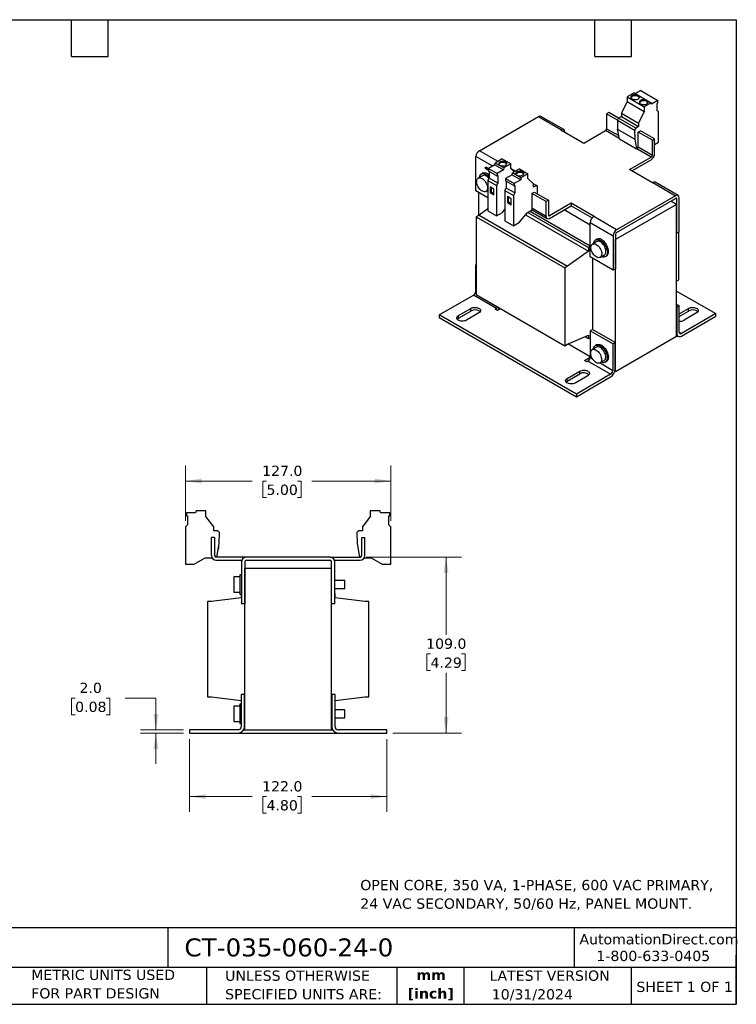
# Model space of a CAD drawing. Header units: millimetres. Extents: x 19 to 819, y 19 to 629.
# Tile 2 of 2: x 376 to 819, y 19 to 629. Entities that reach past the tile are written whole.
import ezdxf

# ---------------------------------------------------------------- set-up
doc = ezdxf.new("R2010")
doc.units = ezdxf.units.MM
doc.header["$LTSCALE"] = 3
doc.linetypes.add('SLD-Solid', pattern=[0])
doc.layers.add('TEXT', color=140, linetype='SLD-Solid', lineweight=25)
doc.styles.add('SLDTEXTSTYLE0', font='VERDANA.TTF')
doc.styles.add('SLDTEXTSTYLE1', font='VERDANAB.TTF')
doc.dimstyles.new('SLDDIMSTYLE0', dxfattribs={"dimtxt": 6.474023, "dimasz": 9.906, "dimexe": 0, "dimexo": 0.0625, "dimgap": 1.618506, "dimtad": 0, "dimtih": 1, "dimtoh": 1, "dimrnd": 1e-09, "dimzin": 4, "dimdsep": 46, "dimtxsty": 'SLDTEXTSTYLE0', "dimsah": 1, "dimcen": 0.09, "dimadec": 0, "dimazin": 1, "dimtfac": 1, "dimtofl": 0, "dimtmove": 0, "dimatfit": 3, "dimfxl": 0, "dimfrac": 2, "dimtolj": 1, "dimtzin": 12, "dimarcsym": 0})
doc.dimstyles.new('SLDDIMSTYLE2', dxfattribs={"dimtxt": 6.474023, "dimasz": 9.906, "dimexe": 0, "dimexo": 0.0625, "dimgap": 1.618506, "dimtad": 0, "dimtih": 1, "dimtoh": 1, "dimrnd": 1e-09, "dimzin": 4, "dimdsep": 46, "dimtxsty": 'SLDTEXTSTYLE0', "dimsah": 1, "dimcen": 0.09, "dimadec": 0, "dimazin": 1, "dimtfac": 1, "dimtmove": 0, "dimatfit": 0, "dimfxl": 0, "dimfrac": 2, "dimtolj": 1, "dimtzin": 12, "dimarcsym": 0})

# ---------------------------------------------------------------- blocks, each defined once
blk = doc.blocks.new('_D_2')
at = {"color": 7, "linetype": 'SLD-Solid', "lineweight": 0}
for p, q in [((480.81, 183.13), (480.81, 138.15)), ((602.81, 183.13), (602.81, 138.15)), ((480.81, 147.68), (519.64, 147.68)), ((528.41, 147.68), (526.24, 147.68)), ((526.24, 147.68), (526.24, 137.39)), ((547.65, 147.68), (549.82, 147.68)), ((549.82, 147.68), (549.82, 137.39)), ((602.81, 147.68), (556.42, 147.68)), ((526.24, 137.39), (528.41, 137.39)), ((549.82, 137.39), (547.65, 137.39))]:
    blk.add_line(p, q, dxfattribs=at)
at = {"color": 7, "linetype": 'SLD-Solid', "lineweight": 18}
for points in [[(480.81, 147.68), (490.72, 146.15), (490.72, 149.2)], [(602.81, 147.68), (592.91, 149.2), (592.91, 146.15)]]:
    blk.add_solid(points, dxfattribs=at)
at = {"color": 7, "linetype": 'SLD-Solid', "lineweight": 18, "char_height": 6.35, "attachment_point": 1, "style": 'SLDTEXTSTYLE0'}
for s, insert in [('122.0', (525.72, 157.19)), ('4.80', (528.41, 145.45))]:
    blk.add_mtext(s, dxfattribs=dict(at, insert=insert))
blk = doc.blocks.new('_D_3')
at = {"color": 7, "linetype": 'SLD-Solid', "lineweight": 0}
for p, q in [((590.12, 295.94), (649.05, 295.94)), ((639.53, 295.94), (639.53, 247.72)), ((629.91, 235.98), (627.73, 235.98)), ((627.73, 235.98), (627.73, 225.69)), ((649.14, 235.98), (651.32, 235.98)), ((651.32, 235.98), (651.32, 225.69)), ((627.73, 225.69), (629.91, 225.69)), ((651.32, 225.69), (649.14, 225.69)), ((639.53, 186.94), (639.53, 224.24)), ((606.62, 186.94), (649.05, 186.94))]:
    blk.add_line(p, q, dxfattribs=at)
at = {"color": 7, "linetype": 'SLD-Solid', "lineweight": 18}
for points in [[(639.53, 295.94), (638, 286.03), (641.05, 286.03)], [(639.53, 186.94), (641.05, 196.85), (638, 196.85)]]:
    blk.add_solid(points, dxfattribs=at)
at = {"color": 7, "linetype": 'SLD-Solid', "lineweight": 18, "char_height": 6.35, "attachment_point": 1, "style": 'SLDTEXTSTYLE0'}
for s, insert in [('109.0', (627.21, 245.5)), ('4.29', (629.91, 233.76))]:
    blk.add_mtext(s, dxfattribs=dict(at, insert=insert))
blk = doc.blocks.new('_D_4')
at = {"color": 7, "linetype": 'SLD-Solid', "lineweight": 0}
for p, q in [((478.31, 318.44), (478.31, 352.54)), ((605.31, 318.44), (605.31, 352.54)), ((478.31, 343.02), (519.64, 343.02)), ((528.41, 343.02), (526.24, 343.02)), ((526.24, 343.02), (526.24, 332.73)), ((547.65, 343.02), (549.82, 343.02)), ((549.82, 343.02), (549.82, 332.73)), ((605.31, 343.02), (556.42, 343.02)), ((526.24, 332.73), (528.41, 332.73)), ((549.82, 332.73), (547.65, 332.73))]:
    blk.add_line(p, q, dxfattribs=at)
at = {"color": 7, "linetype": 'SLD-Solid', "lineweight": 18}
for points in [[(478.31, 343.02), (488.22, 341.49), (488.22, 344.54)], [(605.31, 343.02), (595.41, 344.54), (595.41, 341.49)]]:
    blk.add_solid(points, dxfattribs=at)
at = {"color": 7, "linetype": 'SLD-Solid', "lineweight": 18, "char_height": 6.35, "attachment_point": 1, "style": 'SLDTEXTSTYLE0'}
for s, insert in [('127.0', (525.72, 352.53)), ('5.00', (528.41, 340.79))]:
    blk.add_mtext(s, dxfattribs=dict(at, insert=insert))
blk = doc.blocks.new('_D_5')
at = {"color": 7, "linetype": 'SLD-Solid', "lineweight": 0}
for p, q in [((409.99, 208.65), (407.81, 208.65)), ((407.81, 208.65), (407.81, 198.36)), ((429.22, 208.65), (431.4, 208.65)), ((431.4, 208.65), (431.4, 198.36)), ((440.9, 208.65), (459.95, 208.65)), ((459.95, 208.65), (459.95, 188.94)), ((407.81, 198.36), (409.99, 198.36)), ((431.4, 198.36), (429.22, 198.36)), ((477, 188.94), (450.42, 188.94)), ((477, 186.94), (450.42, 186.94)), ((459.95, 186.94), (459.95, 167.89))]:
    blk.add_line(p, q, dxfattribs=at)
at = {"color": 7, "linetype": 'SLD-Solid', "lineweight": 18}
for points in [[(459.95, 188.94), (461.47, 198.85), (458.43, 198.85)], [(459.95, 186.94), (458.43, 177.03), (461.47, 177.03)]]:
    blk.add_solid(points, dxfattribs=at)
at = {"color": 7, "linetype": 'SLD-Solid', "lineweight": 18, "char_height": 6.35, "attachment_point": 1, "style": 'SLDTEXTSTYLE0'}
for s, insert in [('2.0', (412.68, 218.16)), ('0.08', (409.99, 206.42))]:
    blk.add_mtext(s, dxfattribs=dict(at, insert=insert))

msp = doc.modelspace()

# ---------------------------------------------------------------- linework, layer by layer
for p, q in [((755.903, 583.392), (751.539, 580.873)), ((751.539, 580.873), (751.539, 578.015)), ((751.539, 580.873), (762.146, 574.75)), ((755.903, 583.392), (766.509, 577.269)), ((760.057, 584.729), (756.822, 582.861)), ((760.057, 584.729), (770.664, 578.606)), ((751.539, 578.015), (748.11, 570.683)), ((751.539, 578.015), (762.146, 571.892)), ((766.509, 577.269), (762.146, 574.75)), ((762.146, 574.75), (762.146, 571.892)), ((766.671, 576.301), (766.509, 577.269)), ((770.664, 578.606), (766.671, 576.301)), ((770.242, 576.848), (770.664, 577.092)), ((770.242, 572.227), (770.242, 576.848)), ((770.664, 577.092), (770.664, 578.606)), ((660.181, 547.56), (696.739, 568.664)), ((696.739, 568.664), (710.881, 560.5)), ((712.381, 560.648), (698.238, 568.812)), ((740.332, 571.135), (738.917, 570.319)), ((745.648, 566.434), (738.917, 570.319)), ((738.917, 570.319), (738.917, 561.174)), ((746.342, 567.666), (740.332, 571.135)), ((745.647, 566.462), (746.342, 567.666)), ((748.11, 568.686), (746.342, 567.666)), ((756.949, 561.543), (746.342, 567.666)), ((748.11, 570.683), (758.716, 564.56)), ((748.11, 570.683), (748.11, 568.686)), ((748.11, 568.686), (758.716, 562.563)), ((762.146, 571.892), (758.716, 564.56)), ((771.091, 571.737), (770.242, 572.227)), ((771.091, 552.875), (771.091, 571.737)), ((738.917, 561.174), (746.409, 556.849)), ((745.647, 566.462), (756.254, 560.339)), ((745.647, 566.462), (745.732, 560.891)), ((745.732, 560.891), (756.339, 554.768)), ((746.771, 554.686), (745.732, 560.891)), ((756.949, 561.543), (756.254, 560.339)), ((758.716, 562.563), (756.949, 561.543)), ((758.716, 564.56), (758.716, 562.563)), ((710.881, 560.5), (710.633, 560.357)), ((710.633, 560.357), (724.775, 552.193)), ((713.002, 558.989), (713.002, 559.275)), ((724.775, 552.193), (738.21, 559.949)), ((746.712, 555.041), (738.21, 559.949)), ((756.254, 560.339), (756.339, 554.768)), ((756.339, 554.768), (757.378, 548.563)), ((758.363, 559.093), (759.777, 559.91)), ((758.363, 549.948), (758.363, 559.093)), ((767.202, 553.991), (758.363, 559.093)), ((768.616, 554.807), (759.777, 559.91)), ((767.202, 553.991), (768.616, 554.807)), ((768.616, 545.662), (768.616, 554.807)), ((757.378, 548.563), (746.771, 554.686)), ((757.378, 548.563), (757.656, 548.723)), ((766.495, 543.621), (757.656, 548.723)), ((758.363, 549.948), (767.202, 544.845)), ((767.202, 544.845), (767.202, 553.991)), ((768.616, 551.446), (771.091, 552.875)), ((658.06, 522.655), (658.06, 543.886)), ((668.38, 537.928), (658.06, 543.886)), ((671.704, 540.908), (660.181, 547.56)), ((753.06, 535.865), (766.495, 543.621)), ((663.761, 536.653), (664.161, 537.345)), ((663.761, 536.653), (665.805, 535.472)), ((665.805, 535.473), (663.761, 536.653)), ((665.805, 536.396), (664.161, 537.345)), ((669.798, 538.746), (665.805, 536.441)), ((669.798, 538.746), (669.96, 539.901)), ((669.798, 538.746), (675.101, 535.685)), ((674.323, 542.42), (669.96, 539.901)), ((675.263, 536.84), (669.96, 539.901)), ((674.323, 542.42), (679.627, 539.359)), ((675.263, 536.84), (675.101, 535.685)), ((679.627, 539.359), (675.263, 536.84)), ((679.627, 536.501), (679.627, 539.359)), ((682.558, 534.928), (679.627, 536.62)), ((681.719, 534.443), (679.627, 536.501)), ((754.474, 535.048), (766.495, 541.988)), ((662.049, 532.077), (659.433, 530.567)), ((662.131, 533.568), (661.424, 533.16)), ((665.378, 529.08), (666.227, 530.549)), ((665.805, 536.441), (665.805, 534.927)), ((665.805, 536.441), (671.109, 533.38)), ((671.109, 531.866), (665.805, 534.927)), ((666.227, 534.684), (666.227, 530.549)), ((671.53, 527.488), (666.227, 530.549)), ((675.101, 535.685), (671.109, 533.38)), ((671.109, 533.38), (671.109, 531.866)), ((671.109, 531.866), (671.53, 532.109)), ((671.53, 532.109), (671.53, 527.488)), ((680.404, 532.623), (676.412, 530.318)), ((680.404, 532.623), (680.566, 533.778)), ((680.404, 532.623), (685.708, 529.562)), ((684.93, 536.297), (680.566, 533.778)), ((685.87, 530.717), (680.566, 533.778)), ((684.93, 536.297), (690.233, 533.236)), ((685.87, 530.717), (685.708, 529.562)), ((690.233, 533.236), (685.87, 530.717)), ((690.233, 530.378), (690.233, 533.236)), ((693.663, 527.006), (690.233, 530.378)), ((767.202, 527.701), (753.06, 535.865)), ((665.378, 529.08), (670.682, 526.018)), ((665.378, 529.08), (665.378, 510.218)), ((669.197, 523.866), (666.863, 525.213)), ((666.863, 525.213), (666.863, 521.538)), ((667.57, 521.946), (667.57, 524.804)), ((671.53, 527.488), (670.682, 526.018)), ((670.682, 526.018), (670.682, 507.156)), ((675.985, 522.957), (676.833, 524.426)), ((676.412, 530.318), (681.715, 527.257)), ((676.412, 530.318), (676.412, 528.804)), ((681.715, 525.743), (676.412, 528.804)), ((676.833, 528.561), (676.833, 524.426)), ((682.137, 521.365), (676.833, 524.426)), ((685.708, 529.562), (681.715, 527.257)), ((681.715, 527.257), (681.715, 525.743)), ((681.715, 525.743), (682.137, 525.986)), ((682.137, 525.986), (682.137, 521.365)), ((693.554, 527.112), (695.43, 526.029)), ((693.663, 525.009), (693.663, 527.006)), ((695.43, 526.029), (693.663, 525.009)), ((696.125, 525.628), (695.43, 526.029)), ((696.053, 520.771), (696.125, 525.628)), ((767.449, 527.844), (767.202, 527.701)), ((767.449, 527.844), (781.591, 519.679)), ((783.091, 519.828), (768.949, 527.992)), ((665.378, 518.431), (658.06, 522.655)), ((659.545, 521.798), (659.545, 507.388)), ((664.182, 522.34), (665.378, 523.03)), ((666.863, 521.538), (667.57, 521.946)), ((666.863, 521.538), (669.197, 520.191)), ((667.57, 521.946), (669.197, 521.007)), ((669.197, 520.191), (669.197, 523.866)), ((675.985, 522.957), (681.288, 519.895)), ((675.985, 522.957), (675.985, 504.095)), ((679.803, 517.742), (677.47, 519.09)), ((677.47, 519.09), (677.47, 515.415)), ((678.177, 515.823), (678.177, 518.681)), ((682.137, 521.365), (681.288, 519.895)), ((681.288, 519.895), (681.288, 501.033)), ((692.602, 521.13), (694.016, 521.947)), ((692.602, 521.13), (692.602, 511.985)), ((701.441, 516.028), (692.602, 521.13)), ((694.016, 521.947), (702.855, 516.844)), ((781.591, 519.679), (745.034, 498.575)), ((783.713, 497.224), (783.713, 518.454)), ((677.47, 515.415), (678.177, 515.823)), ((677.47, 515.415), (679.803, 514.068)), ((678.177, 515.823), (679.803, 514.884)), ((679.803, 514.068), (679.803, 517.742)), ((702.855, 516.844), (701.441, 516.028)), ((701.441, 506.882), (701.441, 516.028)), ((702.855, 516.844), (702.855, 507.699)), ((716.997, 515.046), (703.562, 507.29)), ((703.562, 505.657), (716.997, 513.413)), ((731.139, 506.882), (716.997, 515.046)), ((716.997, 515.046), (716.997, 513.413)), ((716.997, 513.413), (729.947, 505.937)), ((782.228, 514.331), (744.398, 492.492)), ((745.034, 496.942), (781.591, 518.046)), ((782.228, 514.331), (778.692, 516.372)), ((782.298, 517.638), (781.591, 518.046)), ((782.228, 432.676), (782.228, 514.331)), ((782.298, 496.408), (782.298, 517.638)), ((659.969, 507.633), (658.201, 506.612)), ((658.201, 506.612), (658.201, 458.437)), ((658.201, 506.612), (713.002, 474.977)), ((665.378, 511.541), (659.969, 507.633)), ((659.969, 507.633), (714.77, 475.997)), ((665.378, 510.218), (670.682, 507.156)), ((670.682, 507.156), (674.429, 509.32)), ((674.429, 509.32), (675.985, 511.255)), ((685.036, 503.197), (689.83, 509.16)), ((688.761, 507.83), (727.71, 485.345)), ((689.83, 509.16), (692.886, 510.924)), ((690.053, 509.289), (727.71, 487.55)), ((691.609, 510.187), (728.77, 488.734)), ((701.441, 506.882), (692.602, 511.985)), ((692.784, 510.865), (702.062, 505.509)), ((702.855, 507.699), (703.562, 507.29)), ((728.77, 501.513), (712.577, 510.862)), ((730.892, 506.739), (731.139, 506.882)), ((745.034, 498.575), (730.892, 506.739)), ((675.985, 504.095), (681.288, 501.033)), ((681.288, 501.033), (685.036, 503.197)), ((728.77, 503.065), (742.913, 494.901)), ((728.77, 481.835), (728.77, 503.065)), ((742.913, 494.901), (742.913, 473.671)), ((744.327, 495.717), (744.327, 474.487)), ((782.228, 496.449), (782.298, 496.408)), ((783.713, 497.224), (782.298, 496.408)), ((783.571, 467.539), (783.571, 497.143)), ((728.77, 488.162), (727.71, 487.55)), ((732.76, 491.257), (730.143, 489.747)), ((732.842, 492.748), (732.135, 492.34)), ((744.398, 492.492), (744.327, 492.533)), ((744.398, 410.837), (744.398, 492.492)), ((727.71, 485.345), (714.77, 475.997)), ((727.71, 487.55), (727.71, 485.345)), ((742.913, 473.671), (728.77, 481.835)), ((734.893, 481.519), (737.509, 483.03)), ((738.134, 481.947), (738.841, 482.355)), ((657.954, 476.867), (658.201, 477.01)), ((658.201, 476.724), (657.954, 476.867)), ((657.954, 460.536), (657.954, 476.867)), ((714.77, 475.997), (713.002, 474.977)), ((730.255, 480.978), (730.255, 436.761)), ((713.002, 474.977), (713.002, 426.801)), ((744.327, 474.487), (742.913, 473.671)), ((782.228, 466.764), (783.571, 467.539)), ((635.326, 445.841), (656.54, 458.087)), ((670.682, 449.923), (656.54, 458.087)), ((657.954, 460.536), (658.201, 460.393)), ((658.201, 458.437), (713.002, 426.801)), ((782.228, 460.638), (806.446, 446.657)), ((782.228, 452.477), (783.819, 451.558)), ((783.819, 451.558), (782.405, 450.742)), ((783.819, 435.228), (783.819, 451.558)), ((635.326, 445.841), (635.326, 444.208)), ((720.179, 396.856), (635.326, 445.841)), ((647.17, 445.433), (654.949, 449.923)), ((647.17, 443.799), (654.949, 448.29)), ((647.17, 443.799), (647.17, 445.433)), ((659.898, 447.065), (652.12, 442.575)), ((654.949, 448.29), (654.949, 449.923)), ((669.975, 449.515), (670.682, 449.923)), ((671.389, 448.698), (669.975, 449.515)), ((673.23, 449.761), (671.389, 448.698)), ((782.228, 450.844), (782.405, 450.742)), ((782.405, 450.742), (782.405, 434.411)), ((783.819, 446.555), (789.652, 449.923)), ((783.819, 444.922), (789.652, 448.29)), ((806.446, 446.657), (785.233, 434.411)), ((785.233, 432.778), (806.446, 445.024)), ((794.602, 447.065), (786.824, 442.575)), ((789.652, 448.29), (789.652, 449.923)), ((806.446, 445.024), (806.446, 446.657)), ((635.326, 444.208), (720.179, 395.223)), ((714.77, 427.821), (727.71, 433.413)), ((727.71, 433.413), (727.71, 431.209)), ((730.079, 436.863), (728.664, 436.047)), ((742.807, 427.883), (728.664, 436.047)), ((728.664, 436.047), (728.664, 419.716)), ((744.221, 428.699), (730.079, 436.863)), ((782.405, 434.411), (782.228, 434.513)), ((782.228, 433.16), (783.233, 432.58)), ((783.819, 435.227), (785.233, 434.411)), ((713.002, 426.801), (714.77, 427.821)), ((728.664, 419.92), (714.888, 427.872)), ((725.526, 432.469), (727.71, 431.209)), ((727.71, 431.209), (728.664, 431.76)), ((732.736, 427.362), (732.029, 426.954)), ((744.221, 428.699), (742.807, 427.883)), ((742.807, 427.883), (742.807, 411.552)), ((744.221, 412.368), (744.221, 428.699)), ((744.398, 410.837), (782.228, 432.676)), ((732.654, 425.872), (730.037, 424.361)), ((725.129, 417.675), (728.664, 419.716)), ((726.543, 416.858), (725.129, 417.675)), ((727.25, 417.266), (726.543, 416.858)), ((741.392, 409.102), (727.25, 417.266)), ((728.664, 419.716), (729.997, 418.947)), ((734.787, 416.134), (737.403, 417.644)), ((734.828, 416.158), (742.807, 411.552)), ((738.028, 416.562), (738.735, 416.97)), ((714.522, 406.551), (722.3, 411.041)), ((714.522, 404.918), (722.3, 409.408)), ((741.392, 409.102), (720.179, 396.856)), ((722.3, 409.408), (722.3, 411.041)), ((744.023, 411.054), (744.398, 410.837)), ((714.522, 404.918), (714.522, 406.551)), ((727.25, 408.184), (719.472, 403.694)), ((720.179, 395.223), (741.392, 407.469)), ((720.179, 396.856), (720.179, 395.223)), ((478.918, 323.341), (478.918, 321.486)), ((484.564, 323.341), (478.918, 323.341)), ((484.794, 324.641), (484.564, 323.341)), ((490.964, 324.641), (484.794, 324.641)), ((490.964, 321.141), (490.964, 324.641)), ((592.664, 324.641), (592.664, 321.141)), ((598.835, 324.641), (592.664, 324.641)), ((599.064, 323.341), (598.835, 324.641)), ((604.711, 323.341), (599.064, 323.341)), ((604.711, 321.486), (604.711, 323.341)), ((478.918, 321.486), (479.514, 321.486)), ((479.514, 321.486), (479.514, 315.827)), ((495.814, 314.586), (490.964, 321.141)), ((592.664, 321.141), (587.814, 314.586)), ((604.114, 321.486), (604.711, 321.486)), ((604.114, 315.827), (604.114, 321.486)), ((479.514, 315.827), (478.314, 314.627)), ((478.314, 314.627), (478.314, 291.527)), ((495.814, 312.141), (495.814, 314.586)), ((498.314, 312.141), (495.814, 312.141)), ((499.297, 311.158), (498.314, 312.141)), ((499.177, 304.275), (499.297, 311.158)), ((585.314, 312.141), (584.332, 311.158)), ((584.332, 311.158), (584.452, 304.275)), ((587.814, 312.141), (585.314, 312.141)), ((587.814, 314.586), (587.814, 312.141)), ((605.314, 314.627), (604.114, 315.827)), ((605.314, 291.527), (605.314, 314.627)), ((494.314, 296.941), (494.314, 308.141)), ((496.314, 308.141), (494.314, 308.141)), ((496.314, 308.141), (496.314, 296.941)), ((587.314, 296.941), (587.314, 308.141)), ((587.314, 308.141), (589.314, 308.141)), ((589.314, 296.941), (589.314, 308.141)), ((497.707, 295.941), (499.177, 304.275)), ((498.624, 301.141), (499.014, 301.141)), ((499.014, 301.141), (499.014, 303.352)), ((584.452, 304.275), (585.921, 295.941)), ((483.614, 291.527), (490.394, 295.441)), ((490.394, 295.441), (494.716, 295.441)), ((515.964, 295.941), (497.314, 295.941)), ((497.314, 293.941), (513.136, 293.941)), ((512.964, 292.941), (512.964, 266.941)), ((514.964, 292.941), (514.964, 266.941)), ((567.664, 295.941), (515.964, 295.941)), ((515.964, 293.941), (567.664, 293.941)), ((567.664, 295.941), (586.314, 295.941)), ((568.664, 266.941), (568.664, 292.941)), ((570.493, 293.941), (586.314, 293.941)), ((570.664, 266.941), (570.664, 292.941)), ((588.912, 295.441), (593.235, 295.441)), ((593.235, 295.441), (600.014, 291.527)), ((478.314, 291.527), (483.614, 291.527)), ((515.064, 188.94), (515.064, 288.941)), ((568.564, 288.941), (515.064, 288.941)), ((568.564, 188.94), (568.564, 288.941)), ((600.014, 291.527), (605.314, 291.527)), ((511.964, 283.691), (508.264, 283.691)), ((508.264, 283.691), (508.264, 274.191)), ((512.964, 284.941), (511.964, 284.941)), ((511.964, 284.941), (511.964, 272.941)), ((515.064, 281.941), (514.964, 281.941)), ((568.664, 281.441), (568.564, 281.441)), ((576.964, 281.441), (570.664, 281.441)), ((576.964, 276.441), (576.964, 281.441)), ((514.964, 275.941), (515.064, 275.941)), ((568.564, 276.441), (568.664, 276.441)), ((570.664, 276.441), (576.964, 276.441)), ((491.914, 268.44), (491.914, 209.44)), ((494.414, 268.44), (491.914, 268.44)), ((512.714, 270.74), (494.414, 268.44)), ((508.264, 274.191), (511.964, 274.191)), ((511.964, 272.941), (512.964, 272.941)), ((512.714, 272.941), (512.714, 270.74)), ((515.064, 268.44), (514.964, 268.44)), ((568.664, 268.44), (568.564, 268.44)), ((570.914, 273.44), (570.664, 273.44)), ((570.914, 270.74), (570.914, 273.44)), ((589.214, 268.44), (570.914, 270.74)), ((591.714, 268.44), (589.214, 268.44)), ((591.714, 209.44), (591.714, 268.44)), ((514.964, 266.941), (512.964, 266.941)), ((570.664, 266.941), (568.664, 266.941)), ((491.914, 209.44), (494.414, 209.44)), ((494.414, 209.44), (512.714, 207.14)), ((512.814, 210.94), (512.814, 190.94)), ((514.814, 210.94), (512.814, 210.94)), ((514.814, 190.94), (514.814, 210.94)), ((514.914, 209.44), (515.064, 209.44)), ((514.914, 204.44), (514.914, 209.44)), ((568.564, 209.44), (568.714, 209.44)), ((568.714, 209.44), (568.714, 204.44)), ((568.814, 210.94), (568.814, 190.94)), ((570.814, 210.94), (568.814, 210.94)), ((570.814, 190.94), (570.814, 210.94)), ((570.914, 207.14), (589.214, 209.44)), ((589.214, 209.44), (591.714, 209.44)), ((511.814, 203.69), (508.114, 203.69)), ((508.114, 203.69), (508.114, 194.19)), ((512.814, 204.94), (511.814, 204.94)), ((511.814, 204.94), (511.814, 192.94)), ((512.714, 207.14), (512.714, 204.94)), ((514.814, 204.44), (514.914, 204.44)), ((515.064, 201.94), (514.814, 201.94)), ((568.814, 201.44), (568.564, 201.44)), ((568.714, 204.44), (568.814, 204.44)), ((570.814, 204.44), (570.914, 204.44)), ((576.814, 201.44), (570.814, 201.44)), ((570.914, 204.44), (570.914, 207.14)), ((576.814, 196.44), (576.814, 201.44)), ((514.814, 195.94), (515.064, 195.94)), ((568.564, 196.44), (568.814, 196.44)), ((570.814, 196.44), (576.814, 196.44)), ((508.114, 194.19), (511.814, 194.19)), ((511.814, 192.94), (512.814, 192.94)), ((480.814, 188.94), (480.814, 186.94)), ((510.814, 188.94), (480.814, 188.94)), ((480.814, 186.94), (510.814, 186.94)), ((510.814, 186.94), (572.814, 186.94)), ((514.278, 188.94), (515.064, 188.94)), ((515.064, 188.94), (568.564, 188.94)), ((568.564, 188.94), (569.35, 188.94)), ((602.814, 188.94), (572.814, 188.94)), ((572.814, 186.94), (602.814, 186.94)), ((602.814, 186.94), (602.814, 188.94))]:
    msp.add_line(p, q)
at = {"flags": 128}
for points in [[(754.651, 579.608), (755.163, 579.376), (755.757, 579.222), (756.397, 579.154), (757.046, 579.177), (757.668, 579.288), (758.225, 579.483), (758.685, 579.748), (759.022, 580.07), (759.216, 580.429), (759.255, 580.804), (759.138, 581.173), (758.87, 581.516), (758.469, 581.812), (757.957, 582.044), (757.363, 582.198), (756.723, 582.266), (756.073, 582.243), (755.452, 582.131), (754.895, 581.937), (754.434, 581.671), (754.098, 581.349), (753.904, 580.991), (753.865, 580.616), (753.982, 580.246), (754.249, 579.903), (754.651, 579.608)], [(759.954, 576.546), (760.466, 576.314), (761.06, 576.16), (761.7, 576.092), (762.35, 576.115), (762.971, 576.227), (763.528, 576.421), (763.988, 576.687), (764.325, 577.009), (764.519, 577.367), (764.558, 577.742), (764.441, 578.112), (764.174, 578.455), (763.772, 578.75), (763.26, 578.982), (762.666, 579.136), (762.026, 579.204), (761.376, 579.181), (760.755, 579.07), (760.198, 578.875), (759.738, 578.609), (759.401, 578.288), (759.207, 577.929), (759.168, 577.554), (759.285, 577.185), (759.552, 576.842), (759.954, 576.546)], [(672.838, 538.501), (673.333, 538.28), (673.909, 538.136), (674.528, 538.079), (675.151, 538.113), (675.741, 538.236), (676.259, 538.439), (676.674, 538.711), (676.958, 539.033), (677.095, 539.386), (677.075, 539.748), (676.9, 540.095), (676.581, 540.407), (676.138, 540.662), (675.599, 540.846), (674.997, 540.947), (674.371, 540.959), (673.759, 540.88), (673.201, 540.716), (672.731, 540.476), (672.379, 540.177), (672.166, 539.837), (672.107, 539.477), (672.205, 539.119), (672.454, 538.787), (672.838, 538.501)], [(661.807, 530.332), (662.407, 529.923), (662.988, 529.403), (663.53, 528.788), (664.017, 528.098), (664.433, 527.356), (664.765, 526.584), (665.002, 525.808), (665.136, 525.053), (665.163, 524.342), (665.082, 523.7), (664.896, 523.146), (664.611, 522.698), (664.235, 522.372), (663.782, 522.176), (663.265, 522.118), (662.701, 522.199), (662.109, 522.417), (661.506, 522.764), (660.914, 523.23), (660.35, 523.8), (659.833, 524.455), (659.38, 525.175), (659.004, 525.935), (658.719, 526.712), (658.533, 527.481), (658.452, 528.216), (658.479, 528.895), (658.613, 529.496), (658.85, 529.999), (659.181, 530.388), (659.598, 530.65), (660.085, 530.777), (660.627, 530.766), (661.208, 530.616), (661.807, 530.332)], [(660.216, 531.019), (660.267, 531.343), (660.457, 531.991), (660.75, 532.534), (661.137, 532.959), (661.61, 533.255), (662.156, 533.414), (662.761, 533.431), (663.408, 533.307), (664.082, 533.044), (664.765, 532.65), (665.439, 532.134), (666.087, 531.511), (666.227, 531.358)], [(683.445, 532.378), (683.94, 532.157), (684.515, 532.013), (685.134, 531.956), (685.758, 531.99), (686.348, 532.113), (686.866, 532.316), (687.28, 532.588), (687.565, 532.91), (687.702, 533.263), (687.682, 533.625), (687.507, 533.972), (687.188, 534.283), (686.745, 534.539), (686.206, 534.723), (685.604, 534.824), (684.977, 534.836), (684.366, 534.757), (683.807, 534.593), (683.337, 534.353), (682.985, 534.054), (682.773, 533.714), (682.714, 533.354), (682.812, 532.996), (683.061, 532.664), (683.445, 532.378)], [(665.378, 522.639), (665.104, 522.735), (664.966, 522.792)], [(732.518, 489.512), (733.118, 489.103), (733.698, 488.583), (734.241, 487.968), (734.728, 487.278), (735.144, 486.535), (735.476, 485.763), (735.713, 484.987), (735.847, 484.232), (735.874, 483.522), (735.793, 482.88), (735.607, 482.326), (735.321, 481.878), (734.946, 481.551), (734.492, 481.355), (733.975, 481.297), (733.412, 481.378), (732.819, 481.596), (732.217, 481.944), (731.625, 482.41), (731.061, 482.98), (730.544, 483.635), (730.09, 484.354), (729.715, 485.114), (729.43, 485.892), (729.244, 486.66), (729.163, 487.396), (729.19, 488.075), (729.324, 488.676), (729.56, 489.178), (729.892, 489.567), (730.308, 489.83), (730.795, 489.957), (731.338, 489.946), (731.918, 489.795), (732.518, 489.512)], [(730.927, 490.199), (730.978, 490.523), (731.168, 491.171), (731.46, 491.714), (731.848, 492.139), (732.321, 492.435), (732.867, 492.593), (733.471, 492.611), (734.119, 492.486), (734.793, 492.224), (735.476, 491.83), (736.15, 491.314), (736.797, 490.691), (737.402, 489.975), (737.948, 489.186), (738.421, 488.345), (738.809, 487.472), (739.101, 486.591), (739.291, 485.724), (739.374, 484.893), (739.346, 484.121), (739.21, 483.428), (738.967, 482.83), (738.626, 482.345), (738.194, 481.983), (737.683, 481.755), (737.106, 481.667), (736.478, 481.721), (735.815, 481.915), (735.676, 481.971)], [(738.841, 482.355), (738.901, 482.391), (739.333, 482.753), (739.675, 483.238), (739.917, 483.836), (740.053, 484.53), (740.081, 485.302), (739.998, 486.132), (739.808, 486.999), (739.516, 487.88), (739.128, 488.753), (738.655, 489.595), (738.109, 490.383), (737.505, 491.099), (736.857, 491.722), (736.183, 492.238), (735.5, 492.632), (734.826, 492.895), (734.179, 493.019), (733.574, 493.001), (733.028, 492.843), (732.842, 492.748)], [(737.509, 483.03), (737.562, 483.061), (737.938, 483.388), (738.223, 483.836), (738.409, 484.39), (738.49, 485.032), (738.463, 485.743), (738.329, 486.498), (738.092, 487.274), (737.76, 488.046), (737.344, 488.788), (736.857, 489.478), (736.315, 490.093), (735.734, 490.613), (735.134, 491.022)], [(652.12, 442.575), (651.551, 442.309), (650.9, 442.117), (650.193, 442.008), (649.462, 441.986), (648.739, 442.052), (648.056, 442.204), (647.443, 442.434), (646.925, 442.732), (646.527, 443.087), (646.264, 443.481), (646.15, 443.898), (646.188, 444.32), (646.378, 444.728), (646.71, 445.104), (647.17, 445.433)], [(654.949, 449.923), (655.517, 450.189), (656.169, 450.38), (656.876, 450.49), (657.607, 450.512), (658.329, 450.446), (659.012, 450.294), (659.626, 450.064), (660.143, 449.766), (660.542, 449.411), (660.804, 449.017), (660.919, 448.6), (660.88, 448.178), (660.691, 447.77), (660.359, 447.394), (659.898, 447.065)], [(789.652, 449.923), (790.221, 450.189), (790.873, 450.38), (791.58, 450.49), (792.31, 450.512), (793.033, 450.446), (793.716, 450.294), (794.33, 450.064), (794.847, 449.766), (795.246, 449.411), (795.508, 449.017), (795.622, 448.6), (795.584, 448.178), (795.395, 447.77), (795.063, 447.394), (794.602, 447.065)], [(646.444, 443.187), (646.71, 443.471), (647.17, 443.799)], [(730.821, 424.814), (730.871, 425.138), (731.061, 425.785), (731.354, 426.329), (731.742, 426.754), (732.215, 427.049), (732.761, 427.208), (733.365, 427.225), (734.013, 427.101), (734.687, 426.838), (735.37, 426.444), (736.044, 425.929), (736.691, 425.305), (737.296, 424.59), (737.842, 423.801), (738.315, 422.959), (738.703, 422.087), (738.995, 421.205), (739.185, 420.338), (739.268, 419.508), (739.24, 418.736), (739.104, 418.042), (738.861, 417.445), (738.52, 416.959), (738.088, 416.598), (737.577, 416.37), (737, 416.282), (736.372, 416.335), (735.709, 416.529), (735.57, 416.586)], [(732.736, 427.362), (732.922, 427.457), (733.468, 427.616), (734.073, 427.633), (734.72, 427.509), (735.394, 427.247), (736.077, 426.852), (736.751, 426.337), (737.398, 425.713), (738.003, 424.998), (738.549, 424.209), (739.022, 423.368), (739.41, 422.495), (739.702, 421.613), (739.892, 420.746), (739.975, 419.916), (739.947, 419.144), (739.811, 418.451), (739.568, 417.853), (739.227, 417.367), (738.795, 417.006), (738.735, 416.97)], [(732.412, 424.126), (733.012, 423.718), (733.592, 423.198), (734.135, 422.583), (734.622, 421.893), (735.038, 421.15), (735.37, 420.378), (735.606, 419.602), (735.74, 418.847), (735.767, 418.137), (735.687, 417.494), (735.501, 416.94), (735.215, 416.493), (734.84, 416.166), (734.386, 415.97), (733.869, 415.912), (733.306, 415.993), (732.713, 416.211), (732.111, 416.558), (731.519, 417.025), (730.955, 417.594), (730.438, 418.25), (729.984, 418.969), (729.609, 419.729), (729.324, 420.506), (729.138, 421.275), (729.057, 422.011), (729.084, 422.69), (729.218, 423.29), (729.454, 423.793), (729.786, 424.182), (730.202, 424.444), (730.689, 424.572), (731.232, 424.56), (731.812, 424.41), (732.412, 424.126)], [(737.403, 417.644), (737.456, 417.676), (737.832, 418.003), (738.117, 418.451), (738.303, 419.005), (738.384, 419.647), (738.357, 420.357), (738.223, 421.112), (737.986, 421.888), (737.654, 422.66), (737.238, 423.403), (736.751, 424.093), (736.209, 424.708), (735.628, 425.228), (735.028, 425.637)], [(722.3, 411.041), (722.869, 411.307), (723.521, 411.499), (724.228, 411.608), (724.959, 411.63), (725.681, 411.564), (726.364, 411.413), (726.978, 411.183), (727.495, 410.884), (727.894, 410.53), (728.156, 410.136), (728.271, 409.718), (728.232, 409.297), (728.043, 408.889), (727.711, 408.512), (727.25, 408.184)], [(719.472, 403.694), (718.903, 403.428), (718.251, 403.236), (717.545, 403.127), (716.814, 403.105), (716.091, 403.171), (715.408, 403.322), (714.795, 403.552), (714.277, 403.851), (713.879, 404.205), (713.616, 404.599), (713.502, 405.017), (713.54, 405.438), (713.73, 405.846), (714.062, 406.223), (714.522, 406.551)], [(713.796, 404.306), (714.062, 404.59), (714.522, 404.918)]]:
    msp.add_lwpolyline(points, dxfattribs=at)
for centre, radius, start, end in [((756.56, 578.189), 3.354, 39.026518, 140.973482), ((761.863, 575.128), 3.354, 39.026518, 140.973482), ((697.617, 567.437), 1.509, 65.692881, 125.617577), ((737.382, 561.243), 1.537, 302.605478, 357.394522), ((711.709, 559.485), 1.31, 350.785963, 129.203285), ((756.828, 550.018), 1.537, 302.605478, 357.394522), ((662.665, 543.676), 4.61, 122.605478, 177.394522), ((764.01, 545.871), 4.61, 302.605478, 357.394522), ((765.667, 544.915), 1.537, 302.605478, 357.394522), ((674.606, 537.119), 3.119, 39.749417, 140.250583), ((663.041, 529.987), 2.314, 53.300804, 115.388738), ((663.377, 530.025), 3.756, 40.659672, 109.376704), ((661.081, 526.378), 6.405, 37.68646, 58.543862), ((685.213, 530.996), 3.119, 39.749417, 140.250583), ((768.328, 526.617), 1.509, 65.692881, 125.617577), ((782.419, 518.664), 1.31, 350.785963, 129.203285), ((781.867, 517.708), 0.437, 350.785963, 129.203285), ((694.442, 511.909), 1.841, 177.648792, 212.347157), ((702.734, 506.673), 1.31, 170.785963, 309.203285), ((703.286, 507.629), 0.437, 170.785963, 309.203285), ((733.376, 502.856), 4.61, 122.605478, 177.394522), ((747.518, 494.691), 4.61, 122.605478, 177.394522), ((745.862, 495.648), 1.537, 122.605478, 177.394522), ((733.752, 489.167), 2.314, 53.300804, 115.388738), ((654.883, 460.676), 3.074, 302.605478, 357.394522), ((657.376, 444.174), 4.778, 47.157524, 120.531746), ((669.209, 452.302), 2.798, 301.747979, 326.089838), ((667.253, 453.462), 6.23, 310.716437, 328.005781), ((792.08, 444.174), 4.778, 47.157524, 120.531746), ((784.373, 447.307), 5.329, 264.034786, 297.3882), ((784.129, 434.132), 1.747, 170.785963, 309.203285), ((784.681, 435.088), 0.873, 170.785963, 309.203285), ((733.646, 423.781), 2.314, 53.300804, 115.388738), ((725.594, 419.856), 3.074, 302.605478, 357.394522), ((724.728, 405.293), 4.778, 47.157524, 120.531746), ((738.08, 412.648), 6.147, 302.605478, 357.394522), ((739.736, 411.692), 3.074, 302.605478, 357.394522), ((497.314, 296.941), 3, 180, 270), ((497.314, 296.941), 1, 180, 270), ((515.964, 292.941), 3, 90, 180), ((515.964, 292.941), 1, 90, 180), ((567.664, 292.941), 3, 0, 90), ((567.664, 292.941), 1, 0, 90), ((586.314, 296.941), 1, 270, 0), ((586.314, 296.941), 3, 270, 0), ((510.814, 190.94), 2, 270, 0), ((510.814, 190.94), 4, 270, 0), ((572.814, 190.94), 4, 180, 270), ((572.814, 190.94), 2, 180, 270)]:
    msp.add_arc(centre, radius, start, end)
at = {"layer": 'TEXT'}
for p, q in [((19.05, 628.65), (819.15, 628.65)), ((407.67, 605.79), (407.67, 628.65)), ((430.53, 605.79), (430.53, 628.65)), ((731.52, 605.79), (731.52, 628.65)), ((754.38, 605.79), (754.38, 628.65)), ((819.15, 628.65), (819.15, 19.05)), ((407.67, 605.79), (430.53, 605.79)), ((731.52, 605.79), (754.38, 605.79)), ((819.15, 66.378), (19.05, 66.378)), ((467.277, 66.378), (467.277, 41.91)), ((718.726, 66.378), (718.726, 41.91)), ((819.15, 19.05), (819.15, 49.53)), ((819.15, 41.91), (19.05, 41.91)), ((491.341, 41.91), (491.341, 19.05)), ((609.073, 41.91), (609.073, 19.05)), ((650.436, 41.91), (650.436, 19.05)), ((754.046, 41.91), (754.046, 19.05)), ((19.05, 19.05), (819.15, 19.05))]:
    msp.add_line(p, q, dxfattribs=at)

# ---------------------------------------------------------------- texts
at = {"color": 7, "linetype": 'Continuous', "lineweight": 0, "char_height": 6.35, "attachment_point": 1, "style": 'SLDTEXTSTYLE0'}
for s, insert in [('OPEN CORE, 350 VA, 1-PHASE, 600 VAC PRIMARY, ', (586.445, 96.041)), ('24 VAC SECONDARY, 50/60 Hz, PANEL MOUNT.', (586.445, 84.575))]:
    msp.add_mtext(s, dxfattribs=dict(at, insert=insert))
at = {"color": 179, "linetype": 'SLD-Solid', "lineweight": 18, "char_height": 6.35, "attachment_point": 1, "style": 'SLDTEXTSTYLE0'}
for s, insert in [('AutomationDirect.com', (722.085, 62.509)), ('1-800-633-0405', (732.575, 52.191))]:
    msp.add_mtext(s, dxfattribs=dict(at, insert=insert))
at = {"layer": 'TEXT'}
for s, insert, char_height, attachment_point, style in [('CT-035-060-24-0', (477.623, 59.834), 11.1125, 1, 'SLDTEXTSTYLE0'), ('METRIC UNITS USED ', (382.813, 40.488), 6.35, 1, 'SLDTEXTSTYLE0'), ('UNLESS OTHERWISE ', (502.824, 39.964), 6.35, 1, 'SLDTEXTSTYLE0'), ('mm', (630.297, 40.437), 6.35, 2, 'SLDTEXTSTYLE1'), ('LATEST VERSION', (703.656, 39.972), 6.35, 2, 'SLDTEXTSTYLE0'), ('SHEET 1 OF 1', (757.324, 33.034), 6.35, 1, 'SLDTEXTSTYLE0'), ('FOR PART DESIGN', (382.813, 29.021), 6.35, 1, 'SLDTEXTSTYLE0'), ('SPECIFIED UNITS ARE:', (502.824, 28.497), 6.35, 1, 'SLDTEXTSTYLE0'), ('[inch]', (630.045, 28.971), 6.35, 2, 'SLDTEXTSTYLE1'), ('10/31/2024', (667.838, 28.405), 6.35, 1, 'SLDTEXTSTYLE0')]:
    msp.add_mtext(s, dxfattribs=dict(at, insert=insert, char_height=char_height, attachment_point=attachment_point, style=style))

# ---------------------------------------------------------------- dimensions: what is measured, and where the dimension line sits
at = {"color": 7, "linetype": 'SLD-Solid', "lineweight": 18}
for base, p1, p2, picture, middle in [((478.314, 343.017), (605.314, 314.627), (478.314, 314.627), '_D_4', (538.029, 343.017)), ((602.814, 147.678), (480.814, 186.94), (602.814, 186.94), '_D_2', (538.029, 147.678))]:
    dim = msp.add_linear_dim(base=base, p1=p1, p2=p2, dimstyle='SLDDIMSTYLE0', dxfattribs=at)
    dim.commit()
    dim.dimension.update_dxf_attribs({"geometry": picture, "text_midpoint": middle, "dimtype": 160})
for base, p1, p2, dimstyle, picture, middle in [((639.525, 295.941), (602.814, 186.94), (586.314, 295.941), 'SLDDIMSTYLE0', '_D_3', (639.525, 235.983)), ((459.95, 186.94), (480.814, 188.94), (480.814, 186.94), 'SLDDIMSTYLE2', '_D_5', (459.95, 208.648))]:
    dim = msp.add_linear_dim(base=base, p1=p1, p2=p2, angle=90, dimstyle=dimstyle, dxfattribs=at)
    dim.commit()
    dim.dimension.update_dxf_attribs({"geometry": picture, "text_midpoint": middle, "dimtype": 160})

doc.saveas('drawing.dxf')
